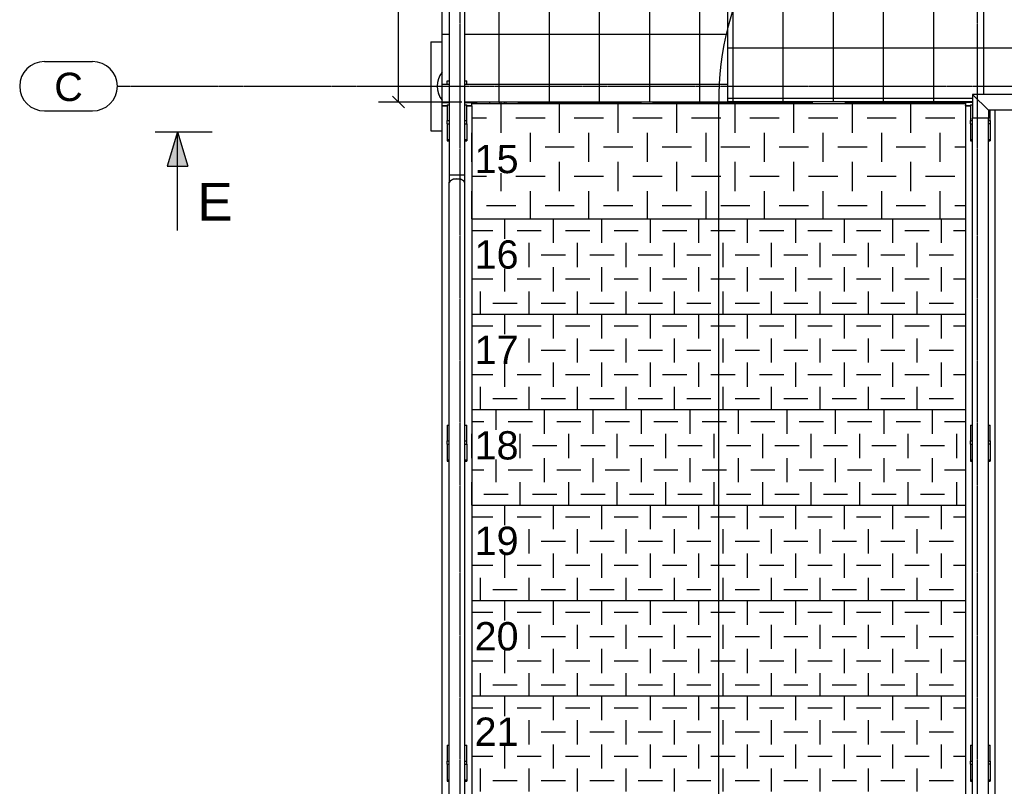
# Model space of a CAD drawing. Header units: millimetres. Extents: x 25 to 224619, y 20 to 11454.
# Tile 102 of 105: x 218649 to 221640, y 6430 to 8759. Entities that reach past the tile are written whole.
import ezdxf

# ---------------------------------------------------------------- set-up
doc = ezdxf.new("R2010")
doc.units = ezdxf.units.MM
doc.linetypes.add('DXK_LINE_DOT3', pattern=[5.9187, 2.979, -0.9799, 0.9799, -0.9799])
for name, color, linetype in [('ACIER_VISIBLE', 7, 'Continuous'), ('BOULONS', 7, 'Continuous'), ('COTATIONS', 7, 'Continuous'), ('MAILLAGE', 7, 'Continuous'), ('OBJETS_GRAPHIQUES', 7, 'Continuous'), ('TEXTE', 7, 'Continuous')]:
    doc.layers.add(name, color=color, linetype=linetype)
doc.styles.add('Arial', font='arial.ttf', dxfattribs={"height": 0.2})
pattern_1 = [(0, (219953.56, 8562.93), (0, 152.4), []), (90, (219953.56, 8562.93), (-152.4, 9e-15), [])]
pattern_2 = [(0, (221121.04, 10044.73), (0, 152.4), []), (90, (221121.04, 10044.73), (-152.4, 9e-15), [])]

# ---------------------------------------------------------------- blocks, each defined once
blk = doc.blocks.new('GridLine-1649644-35262 - 1198')
at = {"layer": 'MAILLAGE', "color": 7, "linetype": 'Continuous'}
for p, q in [((218724.3, 8631.9), (218870.9, 8631.9)), ((218724.3, 8481.9), (218870.9, 8481.9))]:
    blk.add_line(p, q, dxfattribs=at)
at = {"layer": 'MAILLAGE', "color": 7, "linetype": 'DXK_LINE_DOT3'}
blk.add_line((218945.9, 8556.9), (224077.3, 8556.9), dxfattribs=at)
at = {"layer": 'MAILLAGE', "color": 7, "linetype": 'Continuous'}
for centre, start, end in [((218724.3, 8556.9), 90, 270), ((218870.9, 8556.9), 270, 90)]:
    blk.add_arc(centre, 75, start, end, dxfattribs=at)
at = {"layer": 'MAILLAGE', "color": 7, "linetype": 'Continuous', "style": 'Arial'}
blk.add_text('C', height=86, dxfattribs=at).set_placement((218754.3, 8511.9))
blk = doc.blocks.new('GridLine-1649644-8019 - 1198')
at = {"layer": 'MAILLAGE', "color": 7, "linetype": 'DXK_LINE_DOT3'}
blk.add_line((219987.7, 1818.1), (219987.7, 10672), dxfattribs=at)
blk = doc.blocks.new('GridLine-1649644-8020 - 1198')
at = {"layer": 'MAILLAGE', "color": 7, "linetype": 'DXK_LINE_DOT3'}
blk.add_line((221558.7, 1818.1), (221558.7, 10672), dxfattribs=at)
blk = doc.blocks.new('Part-1649644-7880 - 1198')
at = {"layer": 'ACIER_VISIBLE', "color": 136, "linetype": 'Continuous'}
for p, q in [((219947.7, 8562.9), (219947.7, 8572.9)), ((219947.7, 8572.9), (219953.6, 8572.9)), ((219947.7, 8562.9), (219953.6, 8562.9)), ((220001.9, 8572.9), (220007.7, 8572.9)), ((220001.9, 8562.9), (220007.7, 8562.9)), ((220007.7, 8562.9), (220007.7, 8572.9))]:
    blk.add_line(p, q, dxfattribs=at)
blk = doc.blocks.new('Part-1649644-3970 - 1198')
at = {"layer": 'ACIER_VISIBLE', "color": 136, "linetype": 'Continuous'}
for p, q in [((219932.7, 8497.5), (219947.7, 8497.5)), ((219932.7, 4495.7), (219932.7, 8497.5)), ((220007.7, 8497.5), (220022.7, 8497.5)), ((220022.7, 8497.5), (220022.7, 4495.7)), ((219932.7, 4495.7), (219947.7, 4495.7)), ((220007.7, 4495.7), (220022.7, 4495.7))]:
    blk.add_line(p, q, dxfattribs=at)
blk = doc.blocks.new('Part-1649644-7983 - 1198')
at = {"layer": 'ACIER_VISIBLE', "color": 136, "linetype": 'Continuous'}
for p, q in [((219953.6, 8287.8), (220001.9, 8287.8)), ((219953.6, 8287.8), (219953.6, 8264)), ((220001.9, 8264), (220001.9, 8287.8)), ((219953.6, 8264), (219956.8, 8269.7)), ((219956.8, 8269.7), (219965.6, 8274)), ((219965.6, 8274), (219977.7, 8275.5)), ((219977.7, 8275.5), (219989.8, 8274)), ((219989.8, 8274), (219998.6, 8269.7)), ((220001.9, 8264), (219998.6, 8269.7))]:
    blk.add_line(p, q, dxfattribs=at)
blk = doc.blocks.new('Part-1649644-3972 - 1198')
at = {"layer": 'ACIER_VISIBLE', "color": 136, "linetype": 'Continuous'}
for p, q in [((219932.7, 8497.9), (219947.7, 8497.9)), ((219932.7, 8497.5), (219932.7, 8497.9)), ((219932.7, 8497.5), (219947.7, 8497.5)), ((220007.7, 8497.9), (220022.7, 8497.9)), ((220007.7, 8497.5), (220022.7, 8497.5)), ((220022.7, 8497.5), (220022.7, 8497.9))]:
    blk.add_line(p, q, dxfattribs=at)
blk = doc.blocks.new('Part-1649644-3976 - 1198')
at = {"linetype": 'Continuous'}
h = blk.add_hatch(dxfattribs=at)
h.set_pattern_fill('', color=8, angle=90, style=0, pattern_type=0)
h.set_pattern_definition([(90, (220022.71, 8504.51), (-88.9356, 88.9356), [88.936, -88.936]), (180, (219978.245, 8548.97), (-88.9356, -88.9356), [88.936, -88.936])])
h.paths.add_polyline_path([(221522.7, 8504.5), (220022.7, 8504.5), (220022.7, 8154.4), (221522.7, 8154.4)])
at = {"layer": 'ACIER_VISIBLE', "color": 136, "linetype": 'Continuous'}
for p, q in [((220022.7, 8504.5), (221522.7, 8504.5)), ((220022.7, 8497.5), (220022.7, 8504.5)), ((221522.7, 8504.5), (221522.7, 8497.5))]:
    blk.add_line(p, q, dxfattribs=at)
blk = doc.blocks.new('Bolt-1649644-3983 - 1198')
at = {"layer": 'BOULONS', "color": 7, "linetype": 'Continuous'}
for p, q in [((220759.8, 8504.5), (220759.8, 8509.7)), ((220765, 8504.5), (220765, 8509.7)), ((220775.4, 8504.5), (220775.4, 8509.7)), ((220780.6, 8504.5), (220780.6, 8509.7)), ((220819.8, 8504.5), (220819.8, 8509.7)), ((220825, 8504.5), (220825, 8509.7)), ((220835.4, 8504.5), (220835.4, 8509.7)), ((220840.6, 8504.5), (220840.6, 8509.7))]:
    blk.add_line(p, q, dxfattribs=at)
blk = doc.blocks.new('Bolt-1649644-3990 - 1198')
at = {"layer": 'BOULONS', "color": 7, "linetype": 'Continuous'}
for p, q in [((220106.8, 8504.5), (220106.8, 8509.7)), ((220112, 8504.5), (220112, 8509.7)), ((220122.4, 8504.5), (220122.4, 8509.7)), ((220127.6, 8504.5), (220127.6, 8509.7)), ((220166.8, 8504.5), (220166.8, 8509.7)), ((220172, 8504.5), (220172, 8509.7)), ((220182.4, 8504.5), (220182.4, 8509.7)), ((220187.6, 8504.5), (220187.6, 8509.7))]:
    blk.add_line(p, q, dxfattribs=at)
blk = doc.blocks.new('Part-1649644-7963 - 1198')
at = {"layer": 'ACIER_VISIBLE', "color": 136, "linetype": 'Continuous'}
for p, q in [((220001.9, 9964.7), (219953.6, 9964.7)), ((219953.6, 9964.7), (219953.6, 8287.8)), ((220001.9, 8287.8), (220001.9, 9964.7)), ((219953.6, 8287.8), (220001.9, 8287.8))]:
    blk.add_line(p, q, dxfattribs=at)
blk = doc.blocks.new('Part-1649644-4017 - 1198')
at = {"layer": 'ACIER_VISIBLE', "color": 136, "linetype": 'Continuous'}
for start, end in [(142.2623, 146.5666), (158.0158, 163.3312), (196.6688, 201.9842), (213.4334, 217.7492)]:
    blk.add_arc((219987.7, 8556.7), 69.8, start, end, dxfattribs=at)
blk = doc.blocks.new('Part-1649644-4018 - 1198')
at = {"layer": 'ACIER_VISIBLE', "color": 136, "linetype": 'Continuous'}
for p, q in [((219937.7, 8509.7), (219937.7, 8508.7)), ((219937.7, 8508.7), (219947.7, 8508.7)), ((220007.7, 8508.7), (220037.7, 8508.7)), ((220037.7, 8508.7), (220037.7, 8509.7))]:
    blk.add_line(p, q, dxfattribs=at)
blk = doc.blocks.new('Part-1649644-4034 - 1198')
at = {"linetype": 'Continuous'}
h = blk.add_hatch(dxfattribs=at)
h.set_pattern_fill('', color=8, angle=90, style=0, pattern_type=0)
h.set_pattern_definition([(90, (221522.71, 8154.366), (-73.66, 73.66), [73.66, -73.66]), (180, (221485.88, 8191.196), (-73.66, -73.66), [73.66, -73.66])])
h.paths.add_polyline_path([(221522.7, 7864.4), (221522.7, 8154.4), (220022.7, 8154.4), (220022.7, 7864.4)])
at = {"layer": 'ACIER_VISIBLE', "color": 136, "linetype": 'Continuous'}
blk.add_line((220022.7, 8154.4), (221522.7, 8154.4), dxfattribs=at)
blk = doc.blocks.new('Part-1649644-4153 - 1198')
at = {"layer": 'ACIER_VISIBLE', "color": 136, "linetype": 'Continuous'}
for p, q in [((221522.7, 8497.5), (221522.7, 4495.7)), ((221522.7, 8497.5), (221537.7, 8497.5)), ((221612.7, 4495.7), (221612.7, 8483.8)), ((221522.7, 4495.7), (221537.7, 4495.7)), ((221597.7, 4495.7), (221612.7, 4495.7))]:
    blk.add_line(p, q, dxfattribs=at)
blk = doc.blocks.new('Part-1649644-7935 - 1198')
at = {"layer": 'ACIER_VISIBLE', "color": 136, "linetype": 'Continuous'}
for p, q in [((221591.9, 8459.6), (221543.6, 8459.6)), ((221543.6, 4229.4), (221543.6, 8459.6)), ((221591.9, 4229.4), (221591.9, 8459.6)), ((221543.6, 4229.4), (221546.8, 4235.1)), ((221546.8, 4235.1), (221555.6, 4239.4)), ((221555.6, 4239.4), (221567.7, 4240.9)), ((221567.7, 4240.9), (221579.8, 4239.4)), ((221579.8, 4239.4), (221588.6, 4235.1)), ((221588.6, 4235.1), (221591.9, 4229.4))]:
    blk.add_line(p, q, dxfattribs=at)
blk = doc.blocks.new('Part-1649644-4129 - 1198')
at = {"linetype": 'Continuous'}
h = blk.add_hatch(dxfattribs=at)
h.set_pattern_fill('', color=8, angle=90, style=0, pattern_type=0)
h.set_pattern_definition([(90, (221522.71, 7864.366), (-73.66, 73.66), [73.66, -73.66]), (180, (221485.88, 7901.196), (-73.66, -73.66), [73.66, -73.66])])
h.paths.add_polyline_path([(221522.7, 7574.4), (221522.7, 7864.4), (220022.7, 7864.4), (220022.7, 7574.4)])
at = {"layer": 'ACIER_VISIBLE', "color": 136, "linetype": 'Continuous'}
blk.add_line((220022.7, 7864.4), (221522.7, 7864.4), dxfattribs=at)
blk = doc.blocks.new('Part-1649644-7884 - 1198')
at = {"layer": 'ACIER_VISIBLE', "color": 136, "linetype": 'Continuous'}
for p, q in [((219947.7, 8507.9), (219947.7, 8509.7)), ((220007.7, 8507.9), (220007.7, 8509.7))]:
    blk.add_line(p, q, dxfattribs=at)
blk = doc.blocks.new('Part-1649644-4131 - 1198')
at = {"linetype": 'Continuous'}
h = blk.add_hatch(dxfattribs=at)
h.set_pattern_fill('', color=8, angle=90, style=0, pattern_type=0)
h.set_pattern_definition([(90, (220022.71, 7574.366), (-73.66, 73.66), [73.66, -73.66]), (180, (219985.88, 7611.196), (-73.66, -73.66), [73.66, -73.66])])
h.paths.add_polyline_path([(221522.7, 7574.4), (220022.7, 7574.4), (220022.7, 7284.4), (221522.7, 7284.4)])
at = {"layer": 'ACIER_VISIBLE', "color": 136, "linetype": 'Continuous'}
blk.add_line((220022.7, 7574.4), (221522.7, 7574.4), dxfattribs=at)
blk = doc.blocks.new('Part-1649644-4133 - 1198')
at = {"linetype": 'Continuous'}
h = blk.add_hatch(dxfattribs=at)
h.set_pattern_fill('', color=8, angle=90, style=0, pattern_type=0)
h.set_pattern_definition([(90, (221522.71, 7284.366), (-73.66, 73.66), [73.66, -73.66]), (180, (221485.88, 7321.196), (-73.66, -73.66), [73.66, -73.66])])
h.paths.add_polyline_path([(221522.7, 6994.4), (221522.7, 7284.4), (220022.7, 7284.4), (220022.7, 6994.4)])
at = {"layer": 'ACIER_VISIBLE', "color": 136, "linetype": 'Continuous'}
blk.add_line((220022.7, 7284.4), (221522.7, 7284.4), dxfattribs=at)
blk = doc.blocks.new('Part-1649644-4135 - 1198')
at = {"linetype": 'Continuous'}
h = blk.add_hatch(dxfattribs=at)
h.set_pattern_fill('', color=8, angle=90, style=0, pattern_type=0)
h.set_pattern_definition([(90, (221522.71, 6994.366), (-73.66, 73.66), [73.66, -73.66]), (180, (221485.88, 7031.196), (-73.66, -73.66), [73.66, -73.66])])
h.paths.add_polyline_path([(221522.7, 6704.4), (221522.7, 6994.4), (220022.7, 6994.4), (220022.7, 6704.4)])
at = {"layer": 'ACIER_VISIBLE', "color": 136, "linetype": 'Continuous'}
blk.add_line((220022.7, 6994.4), (221522.7, 6994.4), dxfattribs=at)
blk = doc.blocks.new('Part-1649644-4137 - 1198')
at = {"linetype": 'Continuous'}
h = blk.add_hatch(dxfattribs=at)
h.set_pattern_fill('', color=8, angle=90, style=0, pattern_type=0)
h.set_pattern_definition([(90, (221522.71, 6704.366), (-73.66, 73.66), [73.66, -73.66]), (180, (221485.88, 6741.196), (-73.66, -73.66), [73.66, -73.66])])
h.paths.add_polyline_path([(221522.7, 6414.4), (221522.7, 6704.4), (220022.7, 6704.4), (220022.7, 6414.4)])
at = {"layer": 'ACIER_VISIBLE', "color": 136, "linetype": 'Continuous'}
blk.add_line((220022.7, 6704.4), (221522.7, 6704.4), dxfattribs=at)
blk = doc.blocks.new('Part-1649644-4155 - 1198')
at = {"layer": 'ACIER_VISIBLE', "color": 136, "linetype": 'Continuous'}
for p, q in [((221522.7, 8497.9), (221537.7, 8497.9)), ((221522.7, 8497.5), (221522.7, 8497.9)), ((221537.7, 8497.5), (221522.7, 8497.5))]:
    blk.add_line(p, q, dxfattribs=at)
blk = doc.blocks.new('Part-1649644-7939 - 1198')
at = {"layer": 'ACIER_VISIBLE', "color": 136, "linetype": 'Continuous'}
for p, q in [((219956.8, 8269.7), (219953.6, 8264)), ((219953.6, 4352), (219953.6, 8264)), ((219965.6, 8274), (219956.8, 8269.7)), ((219977.7, 8275.5), (219965.6, 8274)), ((219989.8, 8274), (219977.7, 8275.5)), ((219998.6, 8269.7), (219989.8, 8274)), ((220001.9, 8264), (219998.6, 8269.7)), ((220001.9, 4352), (220001.9, 8264)), ((219953.6, 4352), (219956.8, 4357.7)), ((219954.4, 4350.4), (219953.6, 4352)), ((219956.8, 4357.7), (219965.6, 4362)), ((219958.5, 4357.3), (219957.1, 4354.7)), ((219966.6, 4361.1), (219958.5, 4357.3)), ((219965.6, 4362), (219977.7, 4363.5)), ((219977.7, 4362.5), (219966.6, 4361.1)), ((219977.7, 4363.5), (219989.8, 4362)), ((219988.8, 4361.1), (219977.7, 4362.5)), ((219988.8, 4361.1), (219989.5, 4360.8)), ((219989.8, 4362), (219994, 4359.9)), ((219996.9, 4358.6), (219998.6, 4357.7)), ((219999.7, 4355.8), (219998.6, 4357.7)), ((220001.1, 4350.6), (220001.9, 4352)), ((220001.9, 4352), (220001.2, 4353.1))]:
    blk.add_line(p, q, dxfattribs=at)
blk = doc.blocks.new('Part-1649644-4380 - 1198')
at = {"layer": 'ACIER_VISIBLE', "color": 136, "linetype": 'Continuous'}
for p, q in [((219932.7, 8507.9), (219953.6, 8507.9)), ((219932.7, 8497.9), (219932.7, 8507.9)), ((220001.9, 8507.9), (220022.7, 8507.9)), ((220022.7, 8504.5), (220022.7, 8507.9))]:
    blk.add_line(p, q, dxfattribs=at)
blk = doc.blocks.new('Part-1649644-4281 - 1198')
at = {"layer": 'ACIER_VISIBLE', "color": 136, "linetype": 'Continuous'}
for start, end in [(142.5793, 217.4207), (222.5362, 224.3929), (311.1921, 317.4638)]:
    blk.add_arc((219987.7, 8556.7), 69.9, start, end, dxfattribs=at)
blk = doc.blocks.new('Part-1649644-6884 - 1198')
at = {"layer": 'ACIER_VISIBLE', "color": 136, "linetype": 'Continuous'}
for p, q in [((220573.4, 8506.7), (220573.4, 8509.7)), ((220573.4, 8506.7), (221057.3, 8506.7)), ((221054.6, 8506.7), (221054.6, 8509.7)), ((221057.3, 8506.7), (221057.3, 8509.7))]:
    blk.add_line(p, q, dxfattribs=at)
blk = doc.blocks.new('Part-1649644-4383 - 1198')
at = {"layer": 'ACIER_VISIBLE', "color": 136, "linetype": 'Continuous'}
for p, q in [((221543.6, 8507.9), (221522.7, 8507.9)), ((221522.7, 8507.9), (221522.7, 8504.5))]:
    blk.add_line(p, q, dxfattribs=at)
blk = doc.blocks.new('Part-1649644-7845 - 1198')
at = {"layer": 'ACIER_VISIBLE', "color": 136, "linetype": 'Continuous'}
for p, q in [((221537.7, 7469.5), (221537.7, 7479.5)), ((221537.7, 7479.5), (221543.6, 7479.5)), ((221591.9, 7479.5), (221597.7, 7479.5)), ((221597.7, 7479.5), (221597.7, 7469.5)), ((221537.7, 7469.5), (221543.6, 7469.5)), ((221597.7, 7469.5), (221591.9, 7469.5))]:
    blk.add_line(p, q, dxfattribs=at)
blk = doc.blocks.new('Part-1649644-6883 - 1198')
at = {"layer": 'ACIER_VISIBLE', "color": 136, "linetype": 'Continuous'}
for p, q in [((220164.4, 8506.7), (220164.4, 8509.7)), ((220535.9, 8506.7), (220164.4, 8506.7)), ((220167.6, 8506.7), (220167.6, 8509.7)), ((220535.9, 8509.7), (220535.9, 8506.7))]:
    blk.add_line(p, q, dxfattribs=at)
blk = doc.blocks.new('Part-1649644-6885 - 1198')
at = {"layer": 'ACIER_VISIBLE', "color": 136, "linetype": 'Continuous'}
for p, q in [((221158.1, 8506.7), (221158.1, 8509.7)), ((221522.7, 8506.7), (221158.1, 8506.7)), ((221160.8, 8506.7), (221160.8, 8509.7))]:
    blk.add_line(p, q, dxfattribs=at)
blk = doc.blocks.new('Part-1649644-7962 - 1198')
at = {"layer": 'ACIER_VISIBLE', "color": 136, "linetype": 'Continuous'}
for p, q in [((221781.9, 8532.1), (221543.6, 8532.1)), ((221591.9, 8483.8), (221543.6, 8532.1)), ((221543.6, 8532.1), (221543.6, 8459.6)), ((221733.6, 8483.8), (221781.9, 8532.1)), ((221781.9, 8532.1), (221781.9, 8459.6)), ((221733.1, 8483.8), (221591.9, 8483.8)), ((221591.9, 8483.8), (221591.9, 8483.3)), ((221591.9, 8483.3), (221591.9, 8459.6)), ((221733.6, 8483.8), (221733.1, 8483.8)), ((221733.6, 8459.6), (221733.6, 8483.8))]:
    blk.add_line(p, q, dxfattribs=at)
blk = doc.blocks.new('Part-1649644-6980 - 1198')
at = {"layer": 'ACIER_VISIBLE', "color": 136, "linetype": 'Continuous'}
for p, q in [((219897.9, 8691.7), (219897.9, 8421.7)), ((219897.9, 8691.7), (219932.7, 8691.7)), ((220077.6, 8504.5), (220077.6, 8509.7)), ((219897.9, 8421.7), (219932.7, 8421.7))]:
    blk.add_line(p, q, dxfattribs=at)
blk = doc.blocks.new('Part-1649644-6995 - 1198')
at = {"linetype": 'Continuous'}
h = blk.add_hatch(dxfattribs=at)
h.set_pattern_fill('', color=8, style=0, pattern_type=0)
h.set_pattern_definition(pattern_1)
h.paths.add_polyline_path([(219953.6, 8509.7), (219953.6, 8562.9), (219947.7, 8562.9), (219947.7, 8572.9), (219953.6, 8572.9), (219953.6, 9279.7), (219947.7, 9279.7), (219947.7, 9289.7), (219953.6, 9289.7), (219953.6, 9892.9), (219947.7, 9892.9), (219947.7, 9902.9), (219953.6, 9902.9), (219953.6, 9964.7), (219956.1, 9983.9), (219963.5, 10001.8), (219975.3, 10017.2), (219990.6, 10028.9), (220008.5, 10036.3), (220027.7, 10038.9), (220037.7, 10038.9), (220037.7, 10044.7), (220047.7, 10044.7), (220047.7, 10038.9), (220800.2, 10038.9), (220800.2, 10059.7), (219932.7, 10059.7), (219932.7, 8509.7)])
h = blk.add_hatch(dxfattribs=at)
h.set_pattern_fill('', color=8, style=0, pattern_type=0)
h.set_pattern_definition(pattern_1)
h.paths.add_polyline_path([(220800.2, 8509.7), (220800.2, 9990.6), (220047.7, 9990.6), (220047.7, 9984.7), (220037.7, 9984.7), (220037.7, 9990.6), (220027.7, 9990.6), (220021, 9989.7), (220014.8, 9987.1), (220009.4, 9983), (220005.3, 9977.7), (220002.7, 9971.4), (220001.9, 9964.7), (220001.9, 9902.9), (220007.7, 9902.9), (220007.7, 9892.9), (220001.9, 9892.9), (220001.9, 9289.7), (220007.7, 9289.7), (220007.7, 9279.7), (220001.9, 9279.7), (220001.9, 8572.9), (220007.7, 8572.9), (220007.7, 8562.9), (220001.9, 8562.9), (220001.9, 8509.7)])
h = blk.add_hatch(dxfattribs=at)
h.set_pattern_fill('', color=8, style=0, pattern_type=0)
h.set_pattern_definition(pattern_1)
h.paths.add_polyline_path([(219976.4, 9978.5), (219972.8, 9979.4), (219970.4, 9980.1)])
at = {"layer": 'ACIER_VISIBLE', "color": 136, "linetype": 'Continuous'}
for p, q in [((219932.7, 8509.7), (219932.7, 10059.7)), ((219932.7, 10059.7), (220800.2, 10059.7)), ((220800.2, 10038.9), (220800.2, 10059.7)), ((220800.2, 8509.7), (220800.2, 9990.6)), ((219932.7, 8509.7), (219953.6, 8509.7)), ((220001.9, 8509.7), (220800.2, 8509.7))]:
    blk.add_line(p, q, dxfattribs=at)
blk = doc.blocks.new('Part-1649644-6996 - 1198')
at = {"linetype": 'Continuous'}
h = blk.add_hatch(dxfattribs=at)
h.set_pattern_fill('', color=8, style=0, pattern_type=0)
h.set_pattern_definition(pattern_2)
h.paths.add_polyline_path([(221121, 10038.9), (221121, 10044.7), (221131, 10044.7), (221131, 10038.9), (221667.7, 10038.9), (221667.7, 10059.7), (220800.2, 10059.7), (220800.2, 10038.9)])
h = blk.add_hatch(dxfattribs=at)
h.set_pattern_fill('', color=8, style=0, pattern_type=0)
h.set_pattern_definition(pattern_2)
h.paths.add_polyline_path([(221543.6, 8509.7), (221543.6, 8532.1), (221667.7, 8532.1), (221667.7, 9990.6), (221131, 9990.6), (221131, 9984.7), (221121, 9984.7), (221121, 9990.6), (220800.2, 9990.6), (220800.2, 8509.7)])
at = {"layer": 'ACIER_VISIBLE', "color": 136, "linetype": 'Continuous'}
for p, q in [((220800.2, 10038.9), (220800.2, 10059.7)), ((220800.2, 10059.7), (221667.7, 10059.7)), ((221667.7, 10038.9), (221667.7, 10059.7)), ((220800.2, 8509.7), (220800.2, 9990.6)), ((221667.7, 8532.1), (221667.7, 9990.6)), ((221543.6, 8509.7), (220800.2, 8509.7))]:
    blk.add_line(p, q, dxfattribs=at)
blk = doc.blocks.new('Part-1649644-7825 - 1198')
at = {"layer": 'ACIER_VISIBLE', "color": 136, "linetype": 'Continuous'}
for p, q in [((219947.7, 7469.5), (219947.7, 7479.5)), ((219947.7, 7479.5), (219953.6, 7479.5)), ((220001.9, 7479.5), (220007.7, 7479.5)), ((220007.7, 7469.5), (220007.7, 7479.5)), ((219947.7, 7469.5), (219953.6, 7469.5)), ((220001.9, 7469.5), (220007.7, 7469.5))]:
    blk.add_line(p, q, dxfattribs=at)
blk = doc.blocks.new('Part-1649644-7833 - 1198')
at = {"layer": 'ACIER_VISIBLE', "color": 136, "linetype": 'Continuous'}
for p, q in [((219947.7, 7527.3), (219953.6, 7527.3)), ((219947.7, 7527.3), (219947.7, 7479.5)), ((220001.9, 7527.3), (220007.7, 7527.3)), ((220007.7, 7479.5), (220007.7, 7527.3)), ((219947.7, 7469.5), (219947.7, 7418)), ((220007.7, 7469.5), (220007.7, 7418)), ((219947.7, 7421.8), (219953.6, 7421.8)), ((220001.9, 7421.8), (220007.7, 7421.8)), ((219947.7, 7418), (219953.6, 7418)), ((220001.9, 7418), (220007.7, 7418))]:
    blk.add_line(p, q, dxfattribs=at)
blk = doc.blocks.new('Part-1649644-7824 - 1198')
at = {"layer": 'ACIER_VISIBLE', "color": 136, "linetype": 'Continuous'}
for p, q in [((219947.7, 8442.5), (219947.7, 8452.5)), ((219947.7, 8452.5), (219953.6, 8452.5)), ((219947.7, 8442.5), (219953.6, 8442.5)), ((220001.9, 8452.5), (220007.7, 8452.5)), ((220001.9, 8442.5), (220007.7, 8442.5)), ((220007.7, 8442.5), (220007.7, 8452.5))]:
    blk.add_line(p, q, dxfattribs=at)
blk = doc.blocks.new('Part-1649644-7826 - 1198')
at = {"layer": 'ACIER_VISIBLE', "color": 136, "linetype": 'Continuous'}
for p, q in [((219947.7, 6496.6), (219947.7, 6506.6)), ((219947.7, 6506.6), (219953.6, 6506.6)), ((219947.7, 6496.6), (219953.6, 6496.6)), ((220001.9, 6506.6), (220007.7, 6506.6)), ((220001.9, 6496.6), (220007.7, 6496.6)), ((220007.7, 6496.6), (220007.7, 6506.6))]:
    blk.add_line(p, q, dxfattribs=at)
blk = doc.blocks.new('Part-1649644-7830 - 1198')
at = {"layer": 'ACIER_VISIBLE', "color": 136, "linetype": 'Continuous'}
for p, q in [((219947.7, 8500.2), (219953.6, 8500.2)), ((219947.7, 8500.2), (219947.7, 8452.5)), ((220001.9, 8500.2), (220007.7, 8500.2)), ((220007.7, 8452.5), (220007.7, 8500.2)), ((219947.7, 8442.5), (219947.7, 8390.9)), ((220007.7, 8442.5), (220007.7, 8390.9)), ((219947.7, 8394.8), (219953.6, 8394.8)), ((219947.7, 8390.9), (219953.6, 8390.9)), ((220001.9, 8394.8), (220007.7, 8394.8)), ((220001.9, 8390.9), (220007.7, 8390.9))]:
    blk.add_line(p, q, dxfattribs=at)
blk = doc.blocks.new('Part-1649644-7836 - 1198')
at = {"layer": 'ACIER_VISIBLE', "color": 136, "linetype": 'Continuous'}
for p, q in [((219947.7, 6554.3), (219953.6, 6554.3)), ((219947.7, 6554.3), (219947.7, 6506.6)), ((220001.9, 6554.3), (220007.7, 6554.3)), ((220007.7, 6506.6), (220007.7, 6554.3)), ((219947.7, 6496.6), (219947.7, 6445.1)), ((220007.7, 6496.6), (220007.7, 6445.1)), ((219947.7, 6448.9), (219953.6, 6448.9)), ((219947.7, 6445.1), (219953.6, 6445.1)), ((220001.9, 6448.9), (220007.7, 6448.9)), ((220001.9, 6445.1), (220007.7, 6445.1))]:
    blk.add_line(p, q, dxfattribs=at)
blk = doc.blocks.new('Part-1649644-7844 - 1198')
at = {"layer": 'ACIER_VISIBLE', "color": 136, "linetype": 'Continuous'}
for p, q in [((221537.7, 8442.5), (221537.7, 8452.5)), ((221537.7, 8452.5), (221543.6, 8452.5)), ((221537.7, 8442.5), (221543.6, 8442.5)), ((221591.9, 8452.5), (221597.7, 8452.5)), ((221597.7, 8442.5), (221591.9, 8442.5)), ((221597.7, 8452.5), (221597.7, 8442.5))]:
    blk.add_line(p, q, dxfattribs=at)
blk = doc.blocks.new('Part-1649644-7846 - 1198')
at = {"layer": 'ACIER_VISIBLE', "color": 136, "linetype": 'Continuous'}
for p, q in [((221537.7, 6496.6), (221537.7, 6506.6)), ((221537.7, 6506.6), (221543.6, 6506.6)), ((221537.7, 6496.6), (221543.6, 6496.6)), ((221591.9, 6506.6), (221597.7, 6506.6)), ((221597.7, 6496.6), (221591.9, 6496.6)), ((221597.7, 6506.6), (221597.7, 6496.6))]:
    blk.add_line(p, q, dxfattribs=at)
blk = doc.blocks.new('Part-1649644-7850 - 1198')
at = {"layer": 'ACIER_VISIBLE', "color": 136, "linetype": 'Continuous'}
for p, q in [((221537.7, 8500.2), (221543.6, 8500.2)), ((221537.7, 8500.2), (221537.7, 8452.5)), ((221597.7, 8452.5), (221597.7, 8483.8)), ((221537.7, 8442.5), (221537.7, 8390.9)), ((221597.7, 8442.5), (221597.7, 8390.9)), ((221537.7, 8394.8), (221543.6, 8394.8)), ((221537.7, 8390.9), (221543.6, 8390.9)), ((221591.9, 8394.8), (221597.7, 8394.8)), ((221591.9, 8390.9), (221597.7, 8390.9))]:
    blk.add_line(p, q, dxfattribs=at)
blk = doc.blocks.new('Part-1649644-7853 - 1198')
at = {"layer": 'ACIER_VISIBLE', "color": 136, "linetype": 'Continuous'}
for p, q in [((221537.7, 7527.3), (221543.6, 7527.3)), ((221537.7, 7527.3), (221537.7, 7479.5)), ((221591.9, 7527.3), (221597.7, 7527.3)), ((221597.7, 7479.5), (221597.7, 7527.3)), ((221537.7, 7469.5), (221537.7, 7418)), ((221597.7, 7469.5), (221597.7, 7418)), ((221537.7, 7421.8), (221543.6, 7421.8)), ((221591.9, 7421.8), (221597.7, 7421.8)), ((221537.7, 7418), (221543.6, 7418)), ((221591.9, 7418), (221597.7, 7418))]:
    blk.add_line(p, q, dxfattribs=at)
blk = doc.blocks.new('Part-1649644-7856 - 1198')
at = {"layer": 'ACIER_VISIBLE', "color": 136, "linetype": 'Continuous'}
for p, q in [((221537.7, 6554.3), (221543.6, 6554.3)), ((221537.7, 6554.3), (221537.7, 6506.6)), ((221591.9, 6554.3), (221597.7, 6554.3)), ((221597.7, 6506.6), (221597.7, 6554.3)), ((221537.7, 6496.6), (221537.7, 6445.1)), ((221597.7, 6496.6), (221597.7, 6445.1)), ((221537.7, 6448.9), (221543.6, 6448.9)), ((221537.7, 6445.1), (221543.6, 6445.1)), ((221591.9, 6448.9), (221597.7, 6448.9)), ((221591.9, 6445.1), (221597.7, 6445.1))]:
    blk.add_line(p, q, dxfattribs=at)
blk = doc.blocks.new('Line-1649644-21972 - 1198')
at = {"layer": 'OBJETS_GRAPHIQUES', "linetype": 'Continuous'}
blk.add_hatch(color=96, dxfattribs=at).paths.add_polyline_path([(220802.7, 4564.4), (220772.7, 4384.4), (220742.7, 4564.4)])
at = {"layer": 'OBJETS_GRAPHIQUES', "color": 96, "linetype": 'Continuous'}
blk.add_line((220772.7, 4384.4), (220772.7, 8506.7), dxfattribs=at)
blk = doc.blocks.new('Arc-1649644-22030 - 1198')
at = {"layer": 'OBJETS_GRAPHIQUES', "color": 96, "linetype": 'Continuous'}
blk.add_arc((221662.8, 8514.9), 890.1, 358.8763, 180.6661, dxfattribs=at)
blk = doc.blocks.new('StraightDimension-1649644-27864 - 1198')
at = {"layer": 'COTATIONS', "color": 7, "linetype": 'Continuous'}
for p, q in [((219992.7, 10059.7), (219738.8, 10059.7)), ((219818.3, 10041.7), (219782.3, 10077.7)), ((219800.3, 8508.7), (219800.3, 10059.7)), ((219782.3, 8526.7), (219818.3, 8490.7)), ((219992.7, 8508.7), (219738.8, 8508.7))]:
    blk.add_line(p, q, dxfattribs=at)
at = {"color": 0}
blk.add_wipeout([(219791.3, 9410.4), (219686.3, 9410.4), (219686.3, 9158), (219791.3, 9158)], dxfattribs=at).dxf.layer = 'COTATIONS'
at = {"layer": 'COTATIONS', "color": 7, "style": 'Arial'}
blk.add_text('1551', height=71.63, rotation=90.0002, dxfattribs=at).set_placement((219776.3, 9173))
blk = doc.blocks.new('SectionMark-1649644-24732 - 1198')
at = {"linetype": 'Continuous'}
blk.add_hatch(color=6, dxfattribs=at).paths.add_polyline_path([(219160.5, 8313.5), (219097.5, 8313.5), (219129, 8418.5)])
at = {"color": 6, "linetype": 'Continuous'}
for p, q in [((219060.7, 8418.5), (219234, 8418.5)), ((219129, 8418.5), (219097.5, 8313.5)), ((219129, 8118.5), (219129, 8418.5)), ((219129, 8418.5), (219160.5, 8313.5)), ((219097.5, 8313.5), (219160.5, 8313.5)), ((219129, 8118.5), (219129, 8118.5))]:
    blk.add_line(p, q, dxfattribs=at)
at = {"color": 0, "linetype": 'Continuous'}
blk.add_wipeout([(219295.6, 8148.5), (219295.6, 8268.5), (219189, 8268.5), (219189, 8148.5)], dxfattribs=at)
at = {"color": 6, "linetype": 'Continuous', "style": 'Arial'}
blk.add_text('E', height=114.6, dxfattribs=at).set_placement((219189, 8148.5))
blk = doc.blocks.new('Text-1649644-22574 - 1198')
at = {"color": 0, "linetype": 'Continuous'}
blk.add_wipeout([(220164.6, 7712.7), (220164.6, 7802.7), (220031.2, 7802.7), (220031.2, 7712.7)], dxfattribs=at).dxf.layer = 'TEXTE'
at = {"layer": 'TEXTE', "color": 7, "linetype": 'Continuous', "style": 'Arial'}
blk.add_text('17', height=85.96, dxfattribs=at).set_placement((220031.2, 7712.7))
blk = doc.blocks.new('Text-1649644-22587 - 1198')
at = {"color": 0, "linetype": 'Continuous'}
blk.add_wipeout([(220164.6, 7422.7), (220164.6, 7512.7), (220031.2, 7512.7), (220031.2, 7422.7)], dxfattribs=at).dxf.layer = 'TEXTE'
at = {"layer": 'TEXTE', "color": 7, "linetype": 'Continuous', "style": 'Arial'}
blk.add_text('18', height=85.96, dxfattribs=at).set_placement((220031.2, 7422.7))
blk = doc.blocks.new('Text-1649644-22613 - 1198')
at = {"color": 0, "linetype": 'Continuous'}
blk.add_wipeout([(220164.6, 6842.7), (220164.6, 6932.7), (220031.2, 6932.7), (220031.2, 6842.7)], dxfattribs=at).dxf.layer = 'TEXTE'
at = {"layer": 'TEXTE', "color": 7, "linetype": 'Continuous', "style": 'Arial'}
blk.add_text('20', height=85.96, dxfattribs=at).set_placement((220031.2, 6842.7))
blk = doc.blocks.new('Text-1649644-22439 - 1198')
at = {"color": 0, "linetype": 'Continuous'}
blk.add_wipeout([(220164.7, 8292.7), (220164.7, 8382.7), (220031.3, 8382.7), (220031.3, 8292.7)], dxfattribs=at).dxf.layer = 'TEXTE'
at = {"layer": 'TEXTE', "color": 7, "linetype": 'Continuous', "style": 'Arial'}
blk.add_text('15', height=85.96, dxfattribs=at).set_placement((220031.3, 8292.7))
blk = doc.blocks.new('Text-1649644-22552 - 1198')
at = {"color": 0, "linetype": 'Continuous'}
blk.add_wipeout([(220164.6, 8002.7), (220164.6, 8092.7), (220031.2, 8092.7), (220031.2, 8002.7)], dxfattribs=at).dxf.layer = 'TEXTE'
at = {"layer": 'TEXTE', "color": 7, "linetype": 'Continuous', "style": 'Arial'}
blk.add_text('16', height=85.96, dxfattribs=at).set_placement((220031.2, 8002.7))
blk = doc.blocks.new('Text-1649644-22600 - 1198')
at = {"color": 0, "linetype": 'Continuous'}
blk.add_wipeout([(220164.6, 7132.7), (220164.6, 7222.7), (220031.2, 7222.7), (220031.2, 7132.7)], dxfattribs=at).dxf.layer = 'TEXTE'
at = {"layer": 'TEXTE', "color": 7, "linetype": 'Continuous', "style": 'Arial'}
blk.add_text('19', height=85.96, dxfattribs=at).set_placement((220031.2, 7132.7))
blk = doc.blocks.new('Text-1649644-22626 - 1198')
at = {"color": 0, "linetype": 'Continuous'}
blk.add_wipeout([(220164.6, 6552.7), (220164.6, 6642.7), (220031.2, 6642.7), (220031.2, 6552.7)], dxfattribs=at).dxf.layer = 'TEXTE'
at = {"layer": 'TEXTE', "color": 7, "linetype": 'Continuous', "style": 'Arial'}
blk.add_text('21', height=85.96, dxfattribs=at).set_placement((220031.2, 6552.7))

msp = doc.modelspace()

# ---------------------------------------------------------------- block references
for name in ['GridLine-1649644-8019 - 1198', 'GridLine-1649644-8020 - 1198', 'Part-1649644-6995 - 1198', 'Part-1649644-6996 - 1198', 'Part-1649644-7963 - 1198', 'Arc-1649644-22030 - 1198', 'Part-1649644-6980 - 1198', 'GridLine-1649644-35262 - 1198', 'Part-1649644-4281 - 1198', 'Part-1649644-4017 - 1198', 'Part-1649644-7880 - 1198', 'Part-1649644-7962 - 1198', 'Part-1649644-4380 - 1198', 'Part-1649644-3972 - 1198', 'Part-1649644-3970 - 1198', 'Part-1649644-4018 - 1198', 'Part-1649644-7884 - 1198', 'Part-1649644-7830 - 1198', 'Part-1649644-3976 - 1198', 'Bolt-1649644-3990 - 1198', 'Part-1649644-6883 - 1198', 'Part-1649644-6884 - 1198', 'Line-1649644-21972 - 1198', 'Bolt-1649644-3983 - 1198', 'Part-1649644-6885 - 1198', 'Part-1649644-4383 - 1198', 'Part-1649644-4155 - 1198', 'Part-1649644-4153 - 1198', 'Part-1649644-7850 - 1198', 'Part-1649644-7824 - 1198', 'Part-1649644-7844 - 1198', 'Part-1649644-7935 - 1198', 'Part-1649644-7983 - 1198', 'Part-1649644-7939 - 1198', 'Part-1649644-4034 - 1198', 'Part-1649644-4129 - 1198', 'Part-1649644-4131 - 1198', 'Part-1649644-7833 - 1198', 'Part-1649644-7853 - 1198', 'Part-1649644-7825 - 1198', 'Part-1649644-7845 - 1198', 'Part-1649644-4133 - 1198', 'Part-1649644-4135 - 1198', 'Part-1649644-4137 - 1198', 'Part-1649644-7836 - 1198', 'Part-1649644-7856 - 1198', 'Part-1649644-7826 - 1198', 'Part-1649644-7846 - 1198']:
    msp.add_blockref(name, (0, 0))

# ---------------------------------------------------------------- next in the draw order: block references
for name in ['StraightDimension-1649644-27864 - 1198', 'SectionMark-1649644-24732 - 1198', 'Text-1649644-22552 - 1198', 'Text-1649644-22574 - 1198', 'Text-1649644-22587 - 1198', 'Text-1649644-22600 - 1198', 'Text-1649644-22613 - 1198', 'Text-1649644-22626 - 1198']:
    msp.add_blockref(name, (0, 0))

# ---------------------------------------------------------------- next in the draw order: block references
msp.add_blockref('Text-1649644-22439 - 1198', (0, 0))

doc.saveas('drawing.dxf')
